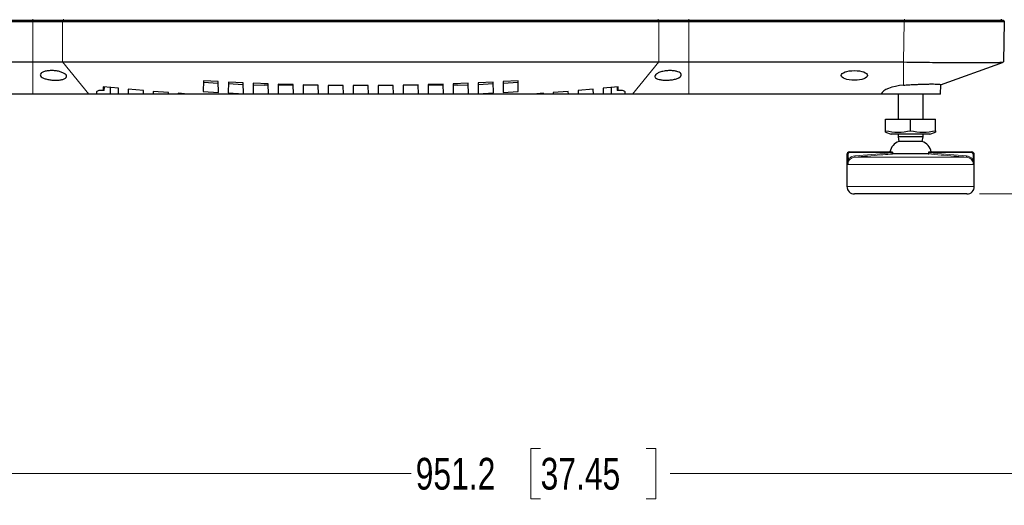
# Paper-space layout 'Sheet2' of a CAD drawing. Header units: millimetres. Extents: x 0 to 1118, y 0 to 864.
# Tile 14 of 79: x 205 to 303, y 166 to 215. Entities that reach past the tile are written whole.
import ezdxf

# ---------------------------------------------------------------- set-up
doc = ezdxf.new("R2010")
doc.units = ezdxf.units.MM
doc.styles.add('SLDTEXTSTYLE0', font='TXT', dxfattribs={"width": 0.75})
doc.dimstyles.new('SLDDIMSTYLE10', dxfattribs={"dimtxt": 3.175, "dimasz": 3.302, "dimexe": 0, "dimexo": 0.0625, "dimgap": 0.79375, "dimtad": 0, "dimtih": 1, "dimtoh": 1, "dimdec": 1, "dimlfac": 4, "dimrnd": 1e-09, "dimzin": 12, "dimdsep": 46, "dimtxsty": 'SLDTEXTSTYLE0', "dimsah": 1, "dimcen": 0.09, "dimadec": 0, "dimazin": 3, "dimtfac": 1, "dimtdec": 1, "dimtofl": 0, "dimtmove": 0, "dimatfit": 3, "dimfxl": 1, "dimfrac": 2, "dimtolj": 1, "dimtzin": 12, "dimarcsym": 0})
doc.dimstyles.new('SLDDIMSTYLE8', dxfattribs={"dimtxt": 3.175, "dimasz": 3.302, "dimexe": 0, "dimexo": 0.0625, "dimgap": 0.79375, "dimtad": 0, "dimtih": 1, "dimtoh": 1, "dimdec": 1, "dimlfac": 4, "dimrnd": 1e-09, "dimzin": 4, "dimdsep": 46, "dimtxsty": 'SLDTEXTSTYLE0', "dimsah": 1, "dimcen": 0.09, "dimadec": 0, "dimazin": 1, "dimtfac": 1, "dimtdec": 1, "dimtofl": 0, "dimtmove": 0, "dimatfit": 3, "dimfxl": 1, "dimfrac": 2, "dimtolj": 1, "dimtzin": 12, "dimarcsym": 0})

# ---------------------------------------------------------------- blocks, each defined once
blk = doc.blocks.new('_D_24')
at = {"color": 7, "linetype": 'Continuous', "lineweight": 0}
for p, q in [((370.369, 305.559), (370.369, 166.161)), ((132.557, 263.501), (132.557, 166.161)), ((256.732, 171.856), (255.765, 171.856)), ((255.765, 171.856), (255.765, 166.815)), ((267.289, 171.856), (268.257, 171.856)), ((268.257, 171.856), (268.257, 166.815)), ((132.557, 169.336), (243.771, 169.336)), ((370.369, 169.336), (269.694, 169.336)), ((255.765, 166.815), (256.732, 166.815)), ((268.257, 166.815), (267.289, 166.815))]:
    blk.add_line(p, q, dxfattribs=at)
at = {"color": 7, "linetype": 'Continuous', "lineweight": 18}
for points in [[(132.557, 169.336), (135.859, 168.828), (135.859, 169.844)], [(370.369, 169.336), (367.067, 169.844), (367.067, 168.828)]]:
    blk.add_solid(points, dxfattribs=at)
at = {"color": 7, "linetype": 'Continuous', "lineweight": 18, "char_height": 3.175, "attachment_point": 1, "style": 'SLDTEXTSTYLE0'}
for s, insert in [('951.2', (244.241, 170.908)), ('37.45', (256.732, 170.908))]:
    blk.add_mtext(s, dxfattribs=dict(at, insert=insert))
blk = doc.blocks.new('_D_25')
at = {"color": 7, "linetype": 'Continuous', "lineweight": 0}
for p, q in [((370.764, 308.814), (398.941, 308.814)), ((395.766, 308.814), (395.766, 267.893)), ((395.766, 267.248), (394.799, 267.248)), ((394.799, 267.248), (394.799, 262.207)), ((406.323, 267.248), (407.29, 267.248)), ((407.29, 267.248), (407.29, 262.207)), ((394.799, 262.207), (395.766, 262.207)), ((407.29, 262.207), (406.323, 262.207)), ((395.766, 197.314), (395.766, 261.562)), ((300.639, 197.314), (398.941, 197.314))]:
    blk.add_line(p, q, dxfattribs=at)
at = {"color": 7, "linetype": 'Continuous', "lineweight": 18}
for points in [[(395.766, 308.814), (395.258, 305.512), (396.274, 305.512)], [(395.766, 197.314), (396.274, 200.616), (395.258, 200.616)]]:
    blk.add_solid(points, dxfattribs=at)
at = {"color": 7, "linetype": 'Continuous', "lineweight": 18, "char_height": 3.175, "attachment_point": 1, "style": 'SLDTEXTSTYLE0'}
for s, insert in [('446.0', (383.274, 266.3)), ('17.56', (395.766, 266.3))]:
    blk.add_mtext(s, dxfattribs=dict(at, insert=insert))

psp = doc.layouts.new('Sheet2')

# ---------------------------------------------------------------- linework, layer by layer
at = {"color": 7, "linetype": 'Continuous', "lineweight": 18}
for p, q in [((205.930968, 214.81392), (205.930968, 214.68892)), ((209.006802, 214.81392), (209.006151, 214.68892)), ((268.481706, 214.81392), (268.482357, 214.68892)), ((271.55754, 214.81392), (271.55754, 214.68892)), ((293.120777, 214.81392), (293.120777, 214.68892)), ((205.930968, 214.68892), (205.930968, 214.568209)), ((208.914293, 214.568209), (208.926019, 210.519022)), ((208.95087, 214.68892), (208.914861, 214.568209)), ((268.537639, 214.68892), (268.573647, 214.568209)), ((268.562489, 210.519022), (268.574215, 214.568209)), ((271.55754, 214.68892), (271.55754, 214.568209)), ((293.045809, 210.519022), (293.116488, 214.568209)), ((293.120777, 214.68892), (293.120777, 214.56821)), ((205.942412, 207.31392), (205.942412, 210.519022)), ((211.553766, 207.31392), (208.926019, 210.519022)), ((265.934742, 207.31392), (268.562489, 210.519022)), ((271.546096, 207.31392), (271.546096, 210.519022)), ((293.045809, 208.201792), (293.045809, 210.519022)), ((213.098563, 208.019578), (213.093106, 207.651067)), ((264.396032, 207.651131), (264.390574, 208.019641)), ((287.441572, 201.265126), (287.369254, 201.265126)), ((287.441572, 200.736138), (287.441572, 201.265126)), ((287.491005, 201.265126), (287.441572, 201.265126)), ((287.491005, 201.265126), (287.491005, 200.736138)), ((287.693376, 201.465126), (287.693376, 201.515126)), ((291.923665, 201.465126), (287.693376, 201.465126)), ((288.15509, 201.123342), (291.918471, 201.434514)), ((288.16577, 200.998818), (288.15509, 201.123342)), ((288.16577, 200.998818), (299.322738, 200.998818)), ((299.795132, 201.465126), (295.564843, 201.465126)), ((295.570037, 201.434514), (299.333418, 201.123342)), ((299.333418, 201.123342), (299.322738, 200.998818)), ((299.795132, 201.515126), (299.795132, 201.465126)), ((299.997503, 200.736138), (299.997503, 201.265126)), ((300.046936, 201.265126), (299.997503, 201.265126)), ((300.046936, 201.265126), (300.046936, 200.736138)), ((300.119254, 201.265126), (300.046936, 201.265126)), ((287.491005, 200.736138), (287.441572, 200.736138)), ((300.023044, 200.251672), (287.465464, 200.251672)), ((300.046936, 200.736138), (299.997503, 200.736138)), ((287.369254, 198.06392), (293.744254, 198.06392)), ((293.744254, 198.06392), (300.119254, 198.06392))]:
    psp.add_line(p, q, dxfattribs=at)
at = {"color": 7, "linetype": 'Continuous', "lineweight": 25}
for p, q in [((302.806754, 214.81392), (302.808936, 214.68892)), ((146.867731, 214.68892), (205.930968, 214.68892)), ((146.87202, 214.568209), (205.930968, 214.568209)), ((205.930968, 214.68892), (208.95087, 214.68892)), ((205.930968, 214.568209), (205.931623, 214.568209)), ((208.914293, 214.568209), (208.914861, 214.568209)), ((208.914861, 214.568209), (268.573647, 214.568209)), ((208.95087, 214.68892), (268.537639, 214.68892)), ((268.537639, 214.68892), (271.55754, 214.68892)), ((268.573647, 214.568209), (268.574215, 214.568209)), ((271.556885, 214.568209), (271.55754, 214.568209)), ((271.55754, 214.68892), (293.120777, 214.68892)), ((271.55754, 214.568209), (293.116488, 214.568209)), ((302.994254, 214.68892), (303.114964, 214.56821)), ((303.114965, 214.568209), (303.044286, 210.519022)), ((146.942699, 210.519022), (205.942412, 210.519022)), ((208.926019, 210.519022), (268.562489, 210.519022)), ((271.546096, 210.519022), (293.045809, 210.519022)), ((296.725948, 208.218647), (303.036172, 210.512962)), ((212.991789, 208.029647), (212.986126, 207.705167)), ((214.499913, 207.882814), (212.991789, 208.029647)), ((213.697376, 207.31392), (213.697376, 207.96095)), ((214.509843, 207.31392), (214.499913, 207.882814)), ((223.002418, 208.638542), (222.983633, 207.562361)), ((222.999971, 208.498355), (224.490727, 208.409039)), ((224.488208, 208.553371), (223.002418, 208.638542)), ((224.5071, 207.47107), (224.488208, 208.553371)), ((225.500001, 208.500095), (225.481103, 207.417446)), ((225.497444, 208.353624), (226.993003, 208.278643)), ((226.990385, 208.428629), (225.500001, 208.500095)), ((227.009373, 207.340812), (226.990385, 208.428629)), ((227.997993, 208.385069), (227.979296, 207.31392)), ((227.995345, 208.233329), (229.076451, 208.18892)), ((229.492149, 208.327573), (227.997993, 208.385069)), ((229.49457, 208.18892), (229.076451, 208.18892)), ((229.509843, 207.31392), (229.492149, 208.327573)), ((230.496399, 208.293711), (230.479296, 207.31392)), ((231.99457, 208.18892), (230.49457, 208.18892)), ((231.993496, 208.250398), (230.496399, 208.293711)), ((232.009843, 207.31392), (231.993496, 208.250398)), ((232.995221, 208.226222), (232.979296, 207.31392)), ((234.49457, 208.18892), (232.99457, 208.18892)), ((234.494424, 208.197255), (232.995221, 208.226222)), ((234.509843, 207.31392), (234.494424, 208.197255)), ((235.494462, 208.182754), (235.479296, 207.31392)), ((236.99493, 208.168244), (235.494462, 208.182754)), ((237.009843, 207.31392), (236.99493, 208.168244)), ((237.994124, 208.163412), (237.979296, 207.31392)), ((239.495015, 208.163414), (237.994124, 208.163412)), ((239.509843, 207.31392), (239.495015, 208.163414)), ((240.494209, 208.168249), (240.479296, 207.31392)), ((241.994677, 208.182762), (240.494209, 208.168249)), ((242.009843, 207.31392), (241.994677, 208.182762)), ((242.994715, 208.197266), (242.979296, 207.31392)), ((244.49457, 208.18892), (242.99457, 208.18892)), ((244.493918, 208.226236), (242.994715, 208.197266)), ((244.509843, 207.31392), (244.493918, 208.226236)), ((245.495643, 208.250415), (245.479296, 207.31392)), ((246.99457, 208.18892), (245.49457, 208.18892)), ((246.99274, 208.293731), (245.495643, 208.250415)), ((247.009843, 207.31392), (246.99274, 208.293731)), ((247.99699, 208.327595), (247.979296, 207.31392)), ((248.412057, 208.18892), (247.99457, 208.18892)), ((249.491145, 208.385095), (247.99699, 208.327595)), ((248.412057, 208.18892), (249.493794, 208.233357)), ((249.509843, 207.31392), (249.491145, 208.385095)), ((250.498754, 208.428658), (250.479766, 207.340842)), ((250.496136, 208.278673), (251.991694, 208.353657)), ((251.989137, 208.500127), (250.498754, 208.428658)), ((252.008035, 207.417479), (251.989137, 208.500127)), ((253.000932, 208.553406), (252.98204, 207.471106)), ((252.998412, 208.409075), (254.489168, 208.498395)), ((254.486721, 208.638579), (253.000932, 208.553406)), ((254.505505, 207.562401), (254.486721, 208.638579)), ((262.989227, 207.882873), (262.979296, 207.31392)), ((264.497349, 208.02971), (262.989227, 207.882873)), ((263.791762, 207.961011), (263.791762, 207.31392)), ((264.503012, 207.705231), (264.497349, 208.02971)), ((296.744254, 207.31392), (296.760546, 208.247286)), ((205.942412, 207.31392), (149.203287, 207.31392)), ((212.297376, 207.31392), (211.553766, 207.31392)), ((212.297376, 207.490123), (212.297376, 207.31392)), ((213.697376, 207.31392), (212.297376, 207.31392)), ((214.509843, 207.31392), (213.697376, 207.31392)), ((215.479296, 207.31392), (214.509843, 207.31392)), ((215.487626, 207.791127), (215.479296, 207.31392)), ((217.009843, 207.31392), (215.479296, 207.31392)), ((217.003848, 207.657355), (215.487626, 207.791127)), ((217.009843, 207.31392), (217.003848, 207.657355)), ((217.979296, 207.31392), (217.009843, 207.31392)), ((217.983861, 207.575426), (217.979296, 207.31392)), ((219.509843, 207.31392), (217.979296, 207.31392)), ((219.507377, 207.455202), (217.983861, 207.575426)), ((219.509843, 207.31392), (219.507377, 207.455202)), ((220.479296, 207.31392), (219.509843, 207.31392)), ((220.480502, 207.382998), (220.479296, 207.31392)), ((221.460562, 207.31392), (220.479296, 207.31392)), ((221.460562, 207.31392), (220.480502, 207.382998)), ((227.979296, 207.31392), (221.460562, 207.31392)), ((222.983633, 207.562361), (224.5071, 207.47107)), ((225.481103, 207.417446), (227.009373, 207.340812)), ((229.509843, 207.31392), (227.979296, 207.31392)), ((230.479296, 207.31392), (229.509843, 207.31392)), ((232.009843, 207.31392), (230.479296, 207.31392)), ((232.979296, 207.31392), (232.009843, 207.31392)), ((234.509843, 207.31392), (232.979296, 207.31392)), ((235.479296, 207.31392), (234.509843, 207.31392)), ((237.009843, 207.31392), (235.479296, 207.31392)), ((237.979296, 207.31392), (237.009843, 207.31392)), ((239.509843, 207.31392), (237.979296, 207.31392)), ((240.479296, 207.31392), (239.509843, 207.31392)), ((242.009843, 207.31392), (240.479296, 207.31392)), ((242.979296, 207.31392), (242.009843, 207.31392)), ((244.509843, 207.31392), (242.979296, 207.31392)), ((245.479296, 207.31392), (244.509843, 207.31392)), ((247.009843, 207.31392), (245.479296, 207.31392)), ((247.979296, 207.31392), (247.009843, 207.31392)), ((249.509843, 207.31392), (247.979296, 207.31392)), ((256.027946, 207.31392), (249.509843, 207.31392)), ((250.479766, 207.340842), (252.008035, 207.417479)), ((252.98204, 207.471106), (254.505505, 207.562401)), ((257.008636, 207.383043), (256.027946, 207.31392)), ((257.009843, 207.31392), (256.027946, 207.31392)), ((257.009843, 207.31392), (257.008636, 207.383043)), ((257.979296, 207.31392), (257.009843, 207.31392)), ((257.981763, 207.455251), (257.979296, 207.31392)), ((259.509843, 207.31392), (257.979296, 207.31392)), ((259.505277, 207.575478), (257.981763, 207.455251)), ((259.509843, 207.31392), (259.505277, 207.575478)), ((260.479296, 207.31392), (259.509843, 207.31392)), ((260.485292, 207.657409), (260.479296, 207.31392)), ((262.009843, 207.31392), (260.479296, 207.31392)), ((262.001512, 207.791184), (260.485292, 207.657409)), ((262.009843, 207.31392), (262.001512, 207.791184)), ((262.979296, 207.31392), (262.009843, 207.31392)), ((263.791762, 207.31392), (262.979296, 207.31392)), ((265.191762, 207.31392), (263.791762, 207.31392)), ((265.191762, 207.31392), (265.191762, 207.491275)), ((265.934742, 207.31392), (265.191762, 207.31392)), ((290.785221, 207.31392), (271.546096, 207.31392)), ((296.744254, 207.31392), (290.785221, 207.31392)), ((292.494254, 207.31392), (292.494254, 204.81392)), ((294.994254, 204.81392), (294.994254, 207.31392)), ((291.244254, 203.636179), (291.244254, 204.81392)), ((291.244254, 204.81392), (293.744254, 204.81392)), ((293.744254, 203.636179), (293.744254, 204.81392)), ((293.744254, 204.81392), (296.244254, 204.81392)), ((296.244254, 203.636179), (296.244254, 204.81392)), ((291.244254, 203.495413), (291.811588, 203.28892)), ((293.744254, 203.28892), (291.811588, 203.28892)), ((292.494254, 203.28892), (292.494254, 203.02448)), ((292.494254, 203.02448), (292.57091, 202.564519)), ((293.744254, 203.02448), (292.494254, 203.02448)), ((295.67692, 203.28892), (293.744254, 203.28892)), ((294.994254, 203.02448), (293.744254, 203.02448)), ((294.917598, 202.564519), (294.994254, 203.02448)), ((294.994254, 203.02448), (294.994254, 203.28892)), ((295.67692, 203.28892), (296.244254, 203.495413)), ((293.744254, 202.564519), (292.57091, 202.564519)), ((294.917598, 202.564519), (293.744254, 202.564519)), ((287.369254, 201.265126), (287.369254, 198.06392)), ((287.619254, 201.515126), (287.693376, 201.515126)), ((287.693376, 201.515126), (291.907125, 201.515126)), ((295.512957, 201.313542), (291.975551, 201.313542)), ((295.581383, 201.515126), (299.795132, 201.515126)), ((299.795132, 201.515126), (299.869254, 201.515126)), ((300.119254, 198.06392), (300.119254, 201.265126)), ((293.744254, 197.31392), (288.119254, 197.31392)), ((299.369254, 197.31392), (293.744254, 197.31392))]:
    psp.add_line(p, q, dxfattribs=at)
at = {"color": 7, "linetype": 'Continuous', "lineweight": 18, "flags": 128}
for points in [[(205.942412, 210.519022), (205.940971, 211.059694), (205.931623, 214.568209)], [(271.556885, 214.568209), (271.547537, 211.059694), (271.546096, 210.519022)]]:
    psp.add_lwpolyline(points, dxfattribs=at)
at = {"color": 7, "linetype": 'Continuous', "lineweight": 25}
for centre, radius, start, end in [((293.058416, 201.242541), 1.409003, 110.24245807, 168.84526402), ((294.430092, 201.242541), 1.409003, 11.15473598, 69.75754193), ((287.619254, 201.265126), 0.25, 90, 180), ((299.869254, 201.265126), 0.25, 0, 90), ((288.119254, 198.06392), 0.75, 180, 270), ((299.369254, 198.06392), 0.75, 270, 0)]:
    psp.add_arc(centre, radius, start, end, dxfattribs=at)
for centre, major_axis, ratio, start_param, end_param in [((293.285024, 224.39815), (9.305537, 3.759681), 0.976036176, 4.319918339, 4.320347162), ((293.744254, 207.141017), (2.996921, 0), 0.36397758, 1.806013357, 2.982412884)]:
    psp.add_ellipse(centre, major_axis=major_axis, ratio=ratio, start_param=start_param, end_param=end_param, dxfattribs=at)
psp.add_ellipse((288.119254, 209.178316), major_axis=(1.320978, 0), ratio=0.36397758, dxfattribs=at)
for points, knots in [([(205.931623, 214.568209), (206.431531, 214.568233), (207.442992, 214.568282), (208.420109, 214.568233), (208.914293, 214.568209)], [0, 0, 0, 0, 0.49424346, 1, 1, 1, 1]), ([(268.574215, 214.568209), (269.056986, 214.568233), (270.033772, 214.568282), (271.045299, 214.568233), (271.556885, 214.568209)], [0, 0, 0, 0, 0.49424346, 1, 1, 1, 1]), ([(293.120777, 214.68892), (293.567086, 214.68892), (294.48044, 214.68892), (295.852426, 214.68892), (297.218704, 214.68892), (298.527304, 214.68892), (299.734896, 214.68892), (300.848566, 214.68892), (301.796699, 214.68892), (302.49919, 214.68892), (302.917281, 214.68892), (302.969041, 214.68892), (302.994254, 214.68892)], [0, 0, 0, 0, 0.086369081, 0.176751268, 0.270539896, 0.367008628, 0.464939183, 0.563271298, 0.678151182, 0.790182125, 0.897792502, 1, 1, 1, 1]), ([(293.120777, 214.56821), (293.47628, 214.568079), (294.3856, 214.567743), (295.844727, 214.568397), (297.422491, 214.569718), (298.891888, 214.566579), (300.184766, 214.571568), (301.276763, 214.566807), (302.134373, 214.56929), (302.744567, 214.568886), (303.066576, 214.567523), (303.1009, 214.56801), (303.114964, 214.56821)], [0, 0, 0, 0, 0.067994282, 0.173918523, 0.282915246, 0.388839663, 0.497836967, 0.60373204, 0.709626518, 0.815474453, 0.924389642, 1, 1, 1, 1]), ([(293.045809, 210.519022), (293.482007, 210.512563), (294.354403, 210.499646), (295.640605, 210.483855), (296.882419, 210.471093), (298.058603, 210.461837), (299.149052, 210.456203), (300.135073, 210.454314), (300.999957, 210.456202), (301.728335, 210.46184), (302.309904, 210.471085), (302.726674, 210.483887), (302.97334, 210.497924), (303.004939, 210.508796), (303.017865, 210.513243)], [0, 0, 0, 0, 0.085527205, 0.17105427, 0.256581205, 0.342108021, 0.427634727, 0.513161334, 0.598687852, 0.684214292, 0.769740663, 0.855266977, 0.940793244, 1, 1, 1, 1]), ([(206.685278, 209.230555), (206.702086, 209.286533), (206.735724, 209.398565), (206.987539, 209.540681), (207.350753, 209.634728), (207.777857, 209.66763), (208.20871, 209.642445), (208.610691, 209.567771), (208.958008, 209.451088), (209.217382, 209.301238), (209.347798, 209.133037), (209.316116, 208.968097), (209.117849, 208.829859), (208.785415, 208.735696), (208.373637, 208.692438), (207.936219, 208.698658), (207.515254, 208.749931), (207.143998, 208.841917), (206.858359, 208.969722), (206.705539, 209.10583), (206.691032, 209.195132), (206.685278, 209.230555)], [0, 0, 0, 0, 0.057727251, 0.115532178, 0.170967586, 0.222505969, 0.271321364, 0.319911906, 0.370594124, 0.424646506, 0.481883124, 0.540647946, 0.59857332, 0.6538538, 0.706091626, 0.756175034, 0.805613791, 0.855954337, 0.908428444, 0.963677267, 1, 1, 1, 1]), ([(268.160522, 209.086026), (268.177963, 209.143139), (268.212848, 209.257378), (268.470031, 209.42515), (268.842769, 209.561367), (269.288842, 209.645145), (269.73594, 209.667153), (270.137804, 209.632536), (270.469199, 209.549862), (270.70784, 209.426505), (270.823781, 209.272085), (270.787061, 209.102735), (270.586428, 208.940906), (270.245123, 208.809527), (269.817522, 208.724231), (269.366395, 208.69004), (268.942578, 208.704626), (268.580936, 208.763441), (268.312076, 208.862263), (268.177053, 208.975953), (268.165063, 209.055793), (268.160522, 209.086026)], [0, 0, 0, 0, 0.058679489, 0.117372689, 0.175304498, 0.230076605, 0.280986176, 0.329568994, 0.378386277, 0.429614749, 0.484295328, 0.541962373, 0.600753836, 0.658307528, 0.713033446, 0.764797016, 0.814649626, 0.864142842, 0.91478807, 0.96773281, 1, 1, 1, 1]), ([(293.045809, 208.201792), (293.209803, 208.213526), (293.542537, 208.237333), (294.050948, 208.265703), (294.554212, 208.288465), (295.030495, 208.304936), (295.474191, 208.315032), (295.997113, 208.319748), (296.496633, 208.309376), (296.74713, 208.280828), (296.750029, 208.254515), (296.750807, 208.247456)], [0, 0, 0, 0, 0.092144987, 0.186956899, 0.279103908, 0.373932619, 0.465910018, 0.560563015, 0.746250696, 0.931929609, 1, 1, 1, 1]), ([(211.553766, 207.31392), (210.942921, 207.31392), (209.724339, 207.31392), (207.841165, 207.31392), (206.576405, 207.31392), (205.942412, 207.31392)], [0, 0, 0, 0, 0.333899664, 0.666100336, 1, 1, 1, 1]), ([(213.093106, 207.651067), (213.045942, 207.657135), (212.923401, 207.6729), (212.726657, 207.676155), (212.532521, 207.654777), (212.388745, 207.609437), (212.305587, 207.552439), (212.305988, 207.508355), (212.306153, 207.490123)], [0, 0, 0, 0, 0.117361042, 0.304928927, 0.487270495, 0.671693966, 0.864224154, 1, 1, 1, 1]), ([(213.093106, 207.651067), (213.079514, 207.653588), (213.052353, 207.658627), (213.018969, 207.671022), (212.995117, 207.685588), (212.986597, 207.697475), (212.986205, 207.703874), (212.986126, 207.705167)], [0, 0, 0, 0, 0.226721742, 0.453065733, 0.689132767, 0.93717446, 1, 1, 1, 1]), ([(264.503012, 207.705231), (264.501558, 207.699882), (264.498648, 207.689185), (264.474876, 207.67325), (264.440102, 207.65942), (264.410562, 207.653864), (264.396032, 207.651131)], [0, 0, 0, 0, 0.253449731, 0.506953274, 0.757489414, 1, 1, 1, 1]), ([(265.191662, 207.491275), (265.191695, 207.491343), (265.206427, 207.521481), (265.155075, 207.575083), (265.033758, 207.637745), (264.841504, 207.671279), (264.61994, 207.677481), (264.469934, 207.659828), (264.396032, 207.651131)], [0, 0, 0, 0, 0.000496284, 0.219152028, 0.430692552, 0.629789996, 0.817613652, 1, 1, 1, 1]), ([(271.546096, 207.31392), (270.912103, 207.31392), (269.647343, 207.31392), (267.764169, 207.31392), (266.545587, 207.31392), (265.934742, 207.31392)], [0, 0, 0, 0, 0.333899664, 0.666100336, 1, 1, 1, 1]), ([(291.244254, 203.509029), (291.244254, 203.518252), (291.244254, 203.530599), (291.244254, 203.61486), (291.244254, 203.636179)], [0, 0, 0, 0, 0.746994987, 1, 1, 1, 1]), ([(291.244254, 203.636179), (291.653494, 203.56663), (292.486618, 203.425043), (293.320159, 203.56498), (293.744254, 203.636179)], [0, 0, 0, 0, 0.491212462, 1, 1, 1, 1]), ([(293.744254, 203.636179), (294.153494, 203.56663), (294.986618, 203.425043), (295.820159, 203.56498), (296.244254, 203.636179)], [0, 0, 0, 0, 0.491212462, 1, 1, 1, 1]), ([(296.244254, 203.636179), (296.244254, 203.614897), (296.244254, 203.530779), (296.244254, 203.516847), (296.244254, 203.506439)], [0, 0, 0, 0, 0.252994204, 1, 1, 1, 1]), ([(287.441572, 201.265126), (287.444309, 201.292989), (287.449779, 201.348687), (287.492396, 201.423039), (287.555276, 201.479599), (287.626239, 201.510532), (287.673861, 201.513791), (287.693376, 201.515126)], [0, 0, 0, 0, 0.21201714, 0.423822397, 0.636399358, 0.851002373, 1, 1, 1, 1]), ([(291.907125, 201.515126), (291.910042, 201.514542), (291.915889, 201.513373), (291.922247, 201.50378), (291.925358, 201.490051), (291.925411, 201.476411), (291.924142, 201.468214), (291.923665, 201.465126)], [0, 0, 0, 0, 0.239615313, 0.480207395, 0.695135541, 0.885143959, 1, 1, 1, 1]), ([(291.918471, 201.434514), (291.917238, 201.422772), (291.91477, 201.399275), (291.919532, 201.366869), (291.93003, 201.340546), (291.946285, 201.321608), (291.962456, 201.314215), (291.972847, 201.313681), (291.975551, 201.313542)], [0, 0, 0, 0, 0.174590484, 0.349372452, 0.522122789, 0.709018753, 0.924261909, 1, 1, 1, 1]), ([(291.923665, 201.465126), (291.923162, 201.462344), (291.921321, 201.452159), (291.919671, 201.441941), (291.918471, 201.434514)], [0, 0, 0, 0, 0.273085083, 1, 1, 1, 1]), ([(295.512957, 201.313542), (295.522074, 201.315039), (295.538832, 201.31779), (295.55882, 201.340074), (295.570549, 201.371509), (295.573504, 201.405543), (295.571025, 201.426255), (295.570037, 201.434514)], [0, 0, 0, 0, 0.257347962, 0.47301289, 0.68991771, 0.876352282, 1, 1, 1, 1]), ([(295.564843, 201.465126), (295.564153, 201.470092), (295.562772, 201.480027), (295.56376, 201.49373), (295.566962, 201.504784), (295.572372, 201.512456), (295.577615, 201.514975), (295.580826, 201.515104), (295.581383, 201.515126)], [0, 0, 0, 0, 0.183268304, 0.366674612, 0.548657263, 0.74131202, 0.955122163, 1, 1, 1, 1]), ([(295.570037, 201.434514), (295.568534, 201.443755), (295.566873, 201.453971), (295.56502, 201.464154), (295.564843, 201.465126)], [0, 0, 0, 0, 0.904595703, 1, 1, 1, 1]), ([(299.795132, 201.515126), (299.823698, 201.512314), (299.880865, 201.506687), (299.956913, 201.462758), (300.0138, 201.398288), (300.042961, 201.328188), (300.045834, 201.282606), (300.046936, 201.265126)], [0, 0, 0, 0, 0.217480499, 0.435220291, 0.651969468, 0.866527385, 1, 1, 1, 1]), ([(287.465464, 200.251672), (287.465396, 200.252461), (287.458415, 200.333678), (287.446076, 200.488133), (287.44301, 200.656987), (287.441572, 200.736138)], [0, 0, 0, 0, 0.005189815, 0.533682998, 1, 1, 1, 1]), ([(287.491005, 200.736138), (287.481675, 200.661282), (287.461281, 200.497654), (287.460561, 200.338497), (287.465414, 200.252541), (287.465464, 200.251672)], [0, 0, 0, 0, 0.454959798, 0.994489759, 1, 1, 1, 1])]:
    psp.add_open_spline(points, degree=3, knots=knots, dxfattribs=at)
for points in [[(205.942412, 210.519022), (206.448321, 210.520033), (207.460139, 210.522055), (208.437392, 210.520033), (208.926019, 210.519022)], [(268.562489, 210.519022), (269.051116, 210.520033), (270.028369, 210.522055), (271.040187, 210.520033), (271.546096, 210.519022)]]:
    psp.add_open_spline(points, degree=3, dxfattribs=at)
at = {"color": 7, "linetype": 'Continuous', "lineweight": 18}
for points, knots in [([(288.16577, 200.998818), (288.079553, 200.983022), (287.907264, 200.951457), (287.687702, 200.799933), (287.532338, 200.591719), (287.470936, 200.396129), (287.466609, 200.281911), (287.465464, 200.251672)], [0, 0, 0, 0, 0.232717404, 0.465044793, 0.694066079, 0.919004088, 1, 1, 1, 1]), ([(287.693376, 201.465126), (287.677691, 201.464058), (287.639429, 201.461453), (287.582414, 201.436729), (287.531873, 201.391493), (287.497605, 201.332003), (287.493205, 201.287419), (287.491005, 201.265126)], [0, 0, 0, 0, 0.149317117, 0.364234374, 0.57684571, 0.788404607, 1, 1, 1, 1]), ([(287.491005, 200.736138), (287.529217, 200.785376), (287.629316, 200.914355), (287.855738, 201.06757), (288.055321, 201.104754), (288.15509, 201.123342)], [0, 0, 0, 0, 0.2359453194, 0.6180621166, 1, 1, 1, 1]), ([(291.975551, 201.313542), (291.892451, 201.307311), (291.47695, 201.276157), (290.206833, 201.173396), (289.02024, 201.071903), (288.16577, 200.998818)], [0, 0, 0, 0, 0.06539757, 0.32698895, 1, 1, 1, 1]), ([(299.322738, 200.998818), (299.239709, 201.005932), (298.824564, 201.041507), (297.554968, 201.150412), (296.367825, 201.245249), (295.512957, 201.313542)], [0, 0, 0, 0, 0.065397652, 0.326988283, 1, 1, 1, 1]), ([(300.023044, 200.251672), (300.021874, 200.282255), (300.017537, 200.395575), (299.957399, 200.587871), (299.80773, 200.792072), (299.590477, 200.948064), (299.414837, 200.981359), (299.322738, 200.998818)], [0, 0, 0, 0, 0.081917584, 0.303524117, 0.526078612, 0.751494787, 1, 1, 1, 1]), ([(299.333418, 201.123342), (299.440001, 201.102805), (299.643477, 201.063598), (299.866519, 200.90626), (299.961875, 200.782411), (299.997503, 200.736138)], [0, 0, 0, 0, 0.407938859, 0.778791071, 1, 1, 1, 1]), ([(299.997503, 201.265126), (299.996618, 201.279111), (299.994308, 201.31559), (299.970856, 201.371693), (299.925125, 201.423264), (299.864012, 201.458383), (299.81809, 201.462878), (299.795132, 201.465126)], [0, 0, 0, 0, 0.133197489, 0.347422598, 0.564100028, 0.782072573, 1, 1, 1, 1]), ([(300.023044, 200.251672), (300.023094, 200.252541), (300.027947, 200.338497), (300.027227, 200.497654), (300.006833, 200.661282), (299.997503, 200.736138)], [0, 0, 0, 0, 0.005510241, 0.545040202, 1, 1, 1, 1]), ([(300.046936, 200.736138), (300.045498, 200.656987), (300.042432, 200.488133), (300.030093, 200.333678), (300.023112, 200.252461), (300.023044, 200.251672)], [0, 0, 0, 0, 0.466317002, 0.994810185, 1, 1, 1, 1])]:
    psp.add_open_spline(points, degree=3, knots=knots, dxfattribs=at)

# ---------------------------------------------------------------- dimensions: what is measured, and where the dimension line sits
dim = psp.add_linear_dim(base=(395.766049, 308.81392), p1=(299.369254, 197.31392), p2=(369.494221, 308.81392), angle=90, dimstyle='SLDDIMSTYLE8', dxfattribs=at)
dim.commit()
dim.dimension.update_dxf_attribs({"geometry": '_D_25', "text_midpoint": (395.766049, 264.727464), "dimtype": 160})
dim = psp.add_linear_dim(base=(370.369254, 169.33552), p1=(132.557067, 264.770857), p2=(370.369254, 306.829212), dimstyle='SLDDIMSTYLE10', dxfattribs=at)
dim.commit()
dim.dimension.update_dxf_attribs({"geometry": '_D_24', "text_midpoint": (256.732423, 169.33552), "dimtype": 160})

doc.saveas('drawing.dxf')
